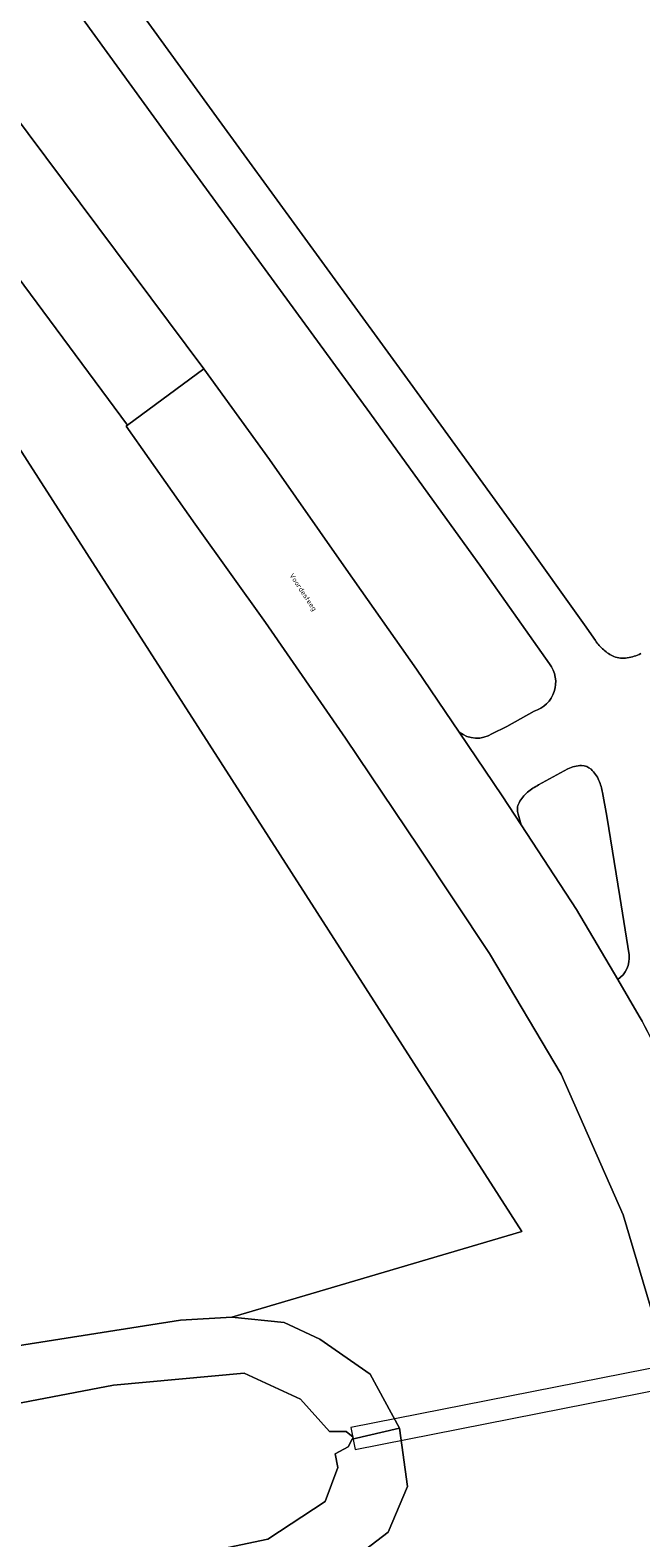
# Model space of a CAD drawing. Header units: metres. Extents: x 237319 to 238937, y 510065 to 511489.
# Tile 7 of 176: x 237842 to 237863, y 510631 to 510685. Entities that reach past the tile are written whole.
import ezdxf
from ezdxf.enums import TextEntityAlignment as Align

# ---------------------------------------------------------------- set-up
doc = ezdxf.new("R2010")
doc.units = ezdxf.units.M
for name, color, linetype, lineweight in [('B-WE-FV-GELEIDING_WILDRASTER-G', 252, 'Continuous', 18), ('B-WE-KW-KUNSTWERK_DUIKER-GV', 252, 'Continuous', 18), ('B-WE-OG-TERREIN_BEGROEID-GV', 252, 'Continuous', 18), ('B-WE-OG-TERREIN_OEVER-GV', 252, 'Continuous', 18), ('B-WE-OG-TOPOGRAFIE-T18', 252, 'Continuous', 18), ('B-WE-OG-WATER_MEER-GV', 252, 'Continuous', 18), ('B-WE-VH-GESLOTENVERHARDING-GV', 252, 'Continuous', 18)]:
    doc.layers.add(name, color=color, linetype=linetype, lineweight=lineweight)
doc.styles.add('NLCS-ISO-M100-T18', font='NLCS-ISO.ttf', dxfattribs={"height": 0.18})

# ---------------------------------------------------------------- blocks, each defined once
blk = doc.blocks.new('bgt-2025')
at = {"layer": 'B-WE-KW-KUNSTWERK_DUIKER-GV', "flags": 128}
blk.add_lwpolyline([(237853.272, 510633.973), (237885.8, 510640.387), (237885.646, 510641.171), (237853.118, 510634.757)], close=True, dxfattribs=at)
at = {"layer": 'B-WE-OG-TERREIN_BEGROEID-GV', "flags": 128}
for points in [[(237842.729, 510689.297), (237848.315, 510681.58), (237855.237, 510672.07), (237859.182, 510666.629), (237861.467, 510663.432), (237861.858, 510662.87)], [(237840.777, 510687.011), (237838.414, 510685.208), (237847.862, 510672.573)], [(237860.222, 510662.036), (237857.792, 510665.481), (237853.791, 510671.009), (237846.951, 510680.366), (237842.301, 510686.796), (237841.95, 510687.117)], [(237837.475, 510680.886), (237836.736, 510681.817), (237835.696, 510683.035), (237835.31, 510682.739), (237834.746, 510679.934), (237835.359, 510679.648), (237837.28, 510677.115), (237839.405, 510672.621), (237859.23, 510641.762), (237848.862, 510638.701), (237850.735, 510638.515), (237852.006, 510637.914), (237853.804, 510636.668), (237854.852, 510634.732), (237855.141, 510632.653), (237854.451, 510631.021), (237853.032, 510629.935)], [(237771.281, 510601.336), (237799.05, 510610.351), (237800.9, 510604.46), (237826.179, 510612.681), (237827.635, 510608.127), (237843.948, 510613.464), (237861.205, 510619.051), (237862.659, 510618.244), (237867.595, 510619.83), (237867.082, 510621.977), (237866.314, 510626.327), (237865.503, 510630.81), (237864.807, 510634.525), (237863.923, 510638.749), (237862.847, 510642.359), (237860.634, 510647.386), (237858.077, 510651.686), (237855.546, 510655.484), (237852.921, 510659.379), (237850.063, 510663.51), (237847.552, 510667.021), (237845.088, 510670.526), (237845.13, 510670.557), (237837.475, 510680.886)], [(237828.017, 510635.602), (237847.03, 510638.593), (237848.862, 510638.701), (237859.23, 510641.762), (237839.405, 510672.621)], [(237847.862, 510672.573), (237850.212, 510669.337), (237852.953, 510665.414), (237855.47, 510661.85), (237856.995, 510659.596)], [(237858.163, 510659.542), (237858.691, 510659.795), (237859.671, 510660.348)], [(237860.877, 510658.286), (237859.828, 510657.714)], [(237862.269, 510656.593), (237862.113, 510657.438)], [(237859.097, 510656.663), (237859.209, 510656.286), (237861.186, 510653.261), (237862.657, 510650.763)], [(237863.064, 510651.648), (237862.731, 510653.723), (237862.269, 510656.593)]]:
    blk.add_lwpolyline(points, dxfattribs=at)
at = {"layer": 'B-WE-OG-TERREIN_BEGROEID-GV'}
for points in [[(237861.858, 510662.87, 0.053445), (237862.156, 510662.532)], [(237862.156, 510662.532, 0.084492), (237862.519, 510662.301)], [(237859.671, 510660.348, 0.521993), (237860.222, 510662.036)], [(237862.519, 510662.301, 0.141167), (237863.001, 510662.247)], [(237863.001, 510662.247, 0.071589), (237863.485, 510662.402)], [(237856.995, 510659.596, 0.320234), (237858.163, 510659.542)], [(237861.365, 510658.404, 0.122713), (237860.877, 510658.286)], [(237861.705, 510658.27, 0.189015), (237861.365, 510658.404)], [(237861.983, 510657.875, 0.111432), (237861.705, 510658.27)], [(237859.828, 510657.714, 0.043912), (237859.434, 510657.451)], [(237862.113, 510657.438, 0.054833), (237861.983, 510657.875)], [(237859.434, 510657.451, 0.107415), (237859.13, 510657.076)], [(237859.13, 510657.076, 0.195845), (237859.097, 510656.663)], [(237862.657, 510650.763, 0.283431), (237863.064, 510651.648)]]:
    blk.add_lwpolyline(points, format="xyb", dxfattribs=at)
at = {"layer": 'B-WE-OG-TERREIN_OEVER-GV', "flags": 128}
for points in [[(237809.702, 510630.048), (237826.93, 510632.894), (237844.628, 510636.271), (237849.305, 510636.706), (237851.323, 510635.767), (237852.354, 510634.621), (237852.95, 510634.621), (237853.203, 510634.414), (237853.168, 510634.349), (237854.852, 510634.732), (237853.804, 510636.668), (237852.006, 510637.914), (237850.735, 510638.515), (237848.862, 510638.701), (237847.03, 510638.593), (237828.017, 510635.602), (237812.562, 510632.502), (237808.393, 510632.01), (237805.191, 510632.902), (237802.921, 510634.624), (237799.898, 510637.054), (237796.588, 510639.973)], [(237792.505, 510618.989), (237799.456, 510619.236), (237820.675, 510624.451), (237825.082, 510625.238), (237849.146, 510629.536), (237853.032, 510629.935), (237854.451, 510631.021), (237855.141, 510632.653), (237854.852, 510634.732), (237853.168, 510634.349), (237853.019, 510634.071), (237852.561, 510633.819), (237852.652, 510633.337), (237852.198, 510632.111), (237850.155, 510630.769), (237845.112, 510629.708), (237833.151, 510627.667), (237825.041, 510626.209), (237818.506, 510625.625), (237806.37, 510623.409), (237800.477, 510623.292), (237788.177, 510620.999)]]:
    blk.add_lwpolyline(points, dxfattribs=at)
at = {"layer": 'B-WE-OG-WATER_MEER-GV', "flags": 128}
blk.add_lwpolyline([(237788.177, 510620.999), (237800.477, 510623.292), (237806.37, 510623.409), (237818.506, 510625.625), (237825.041, 510626.209), (237833.151, 510627.667), (237845.112, 510629.708), (237850.155, 510630.769), (237852.198, 510632.111), (237852.652, 510633.337), (237852.561, 510633.819), (237853.019, 510634.071), (237853.168, 510634.349), (237853.203, 510634.414), (237852.95, 510634.621), (237852.354, 510634.621), (237851.323, 510635.767), (237849.305, 510636.706), (237844.628, 510636.271), (237826.93, 510632.894), (237809.702, 510630.048), (237805.807, 510630.198), (237802.212, 510631.246), (237796.07, 510637.237)], dxfattribs=at)
at = {"layer": 'B-WE-VH-GESLOTENVERHARDING-GV', "flags": 128}
blk.add_lwpolyline([(237836.736, 510681.817), (237837.475, 510680.886), (237845.13, 510670.557), (237847.862, 510672.573), (237838.414, 510685.208), (237837.362, 510686.688), (237829.629, 510697.199), (237822.165, 510707.938), (237820.779, 510709.948), (237819.448, 510711.734), (237815.925, 510710.246), (237817.062, 510708.721), (237818.893, 510706.444), (237822.161, 510701.829), (237834.579, 510684.489), (237835.696, 510683.035)], close=True, dxfattribs=at)
for points in [[(237861.858, 510662.87), (237861.467, 510663.432), (237859.182, 510666.629), (237855.237, 510672.07), (237848.315, 510681.58), (237842.729, 510689.297)], [(237841.95, 510687.117), (237842.301, 510686.796), (237846.951, 510680.366), (237853.791, 510671.009), (237857.792, 510665.481), (237860.222, 510662.036)], [(237863.426, 510649.457), (237862.657, 510650.763), (237861.186, 510653.261), (237859.209, 510656.286), (237858.531, 510657.324), (237856.995, 510659.596), (237855.47, 510661.85), (237852.953, 510665.414), (237850.212, 510669.337), (237847.862, 510672.573), (237845.13, 510670.557), (237845.088, 510670.526), (237847.552, 510667.021), (237850.063, 510663.51), (237852.921, 510659.379), (237855.546, 510655.484), (237858.077, 510651.686), (237860.634, 510647.386), (237862.847, 510642.359), (237863.923, 510638.749), (237864.807, 510634.525), (237865.503, 510630.81)], [(237859.671, 510660.348), (237858.691, 510659.795), (237858.163, 510659.542)], [(237856.995, 510659.596), (237858.531, 510657.324), (237859.209, 510656.286), (237859.097, 510656.663)], [(237859.828, 510657.714), (237860.877, 510658.286)], [(237862.113, 510657.438), (237862.269, 510656.593), (237862.731, 510653.723), (237863.064, 510651.648)], [(237862.657, 510650.763), (237863.426, 510649.457)]]:
    blk.add_lwpolyline(points, dxfattribs=at)
at = {"layer": 'B-WE-VH-GESLOTENVERHARDING-GV'}
for points in [[(237862.156, 510662.532, -0.053445), (237861.858, 510662.87)], [(237862.519, 510662.301, -0.084492), (237862.156, 510662.532)], [(237860.222, 510662.036, -0.521993), (237859.671, 510660.348)], [(237863.001, 510662.247, -0.141167), (237862.519, 510662.301)], [(237863.485, 510662.402, -0.071589), (237863.001, 510662.247)], [(237858.163, 510659.542, -0.320234), (237856.995, 510659.596)], [(237860.877, 510658.286, -0.122713), (237861.365, 510658.404)], [(237861.365, 510658.404, -0.189015), (237861.705, 510658.27)], [(237861.705, 510658.27, -0.111432), (237861.983, 510657.875)], [(237859.434, 510657.451, -0.043912), (237859.828, 510657.714)], [(237861.983, 510657.875, -0.054833), (237862.113, 510657.438)], [(237859.13, 510657.076, -0.107415), (237859.434, 510657.451)], [(237859.097, 510656.663, -0.195845), (237859.13, 510657.076)], [(237863.064, 510651.648, -0.283431), (237862.657, 510650.763)], [(237866.094, 510643.318, 0.046355), (237863.426, 510649.457)], [(237863.426, 510649.457, -0.046355), (237866.094, 510643.318)]]:
    blk.add_lwpolyline(points, format="xyb", dxfattribs=at)
at = {"layer": 'B-WE-OG-TOPOGRAFIE-T18', "style": 'NLCS-ISO-M100-T18'}
blk.add_text('Voordesteeg', height=0.18, rotation=303.5, dxfattribs=at).set_placement((237851.391, 510664.587), align=Align.MIDDLE)

msp = doc.modelspace()

# ---------------------------------------------------------------- block references
at = {"layer": 'B-WE-FV-GELEIDING_WILDRASTER-G'}
msp.add_blockref('bgt-2025', (0, 0), dxfattribs=at)

doc.saveas('drawing.dxf')
